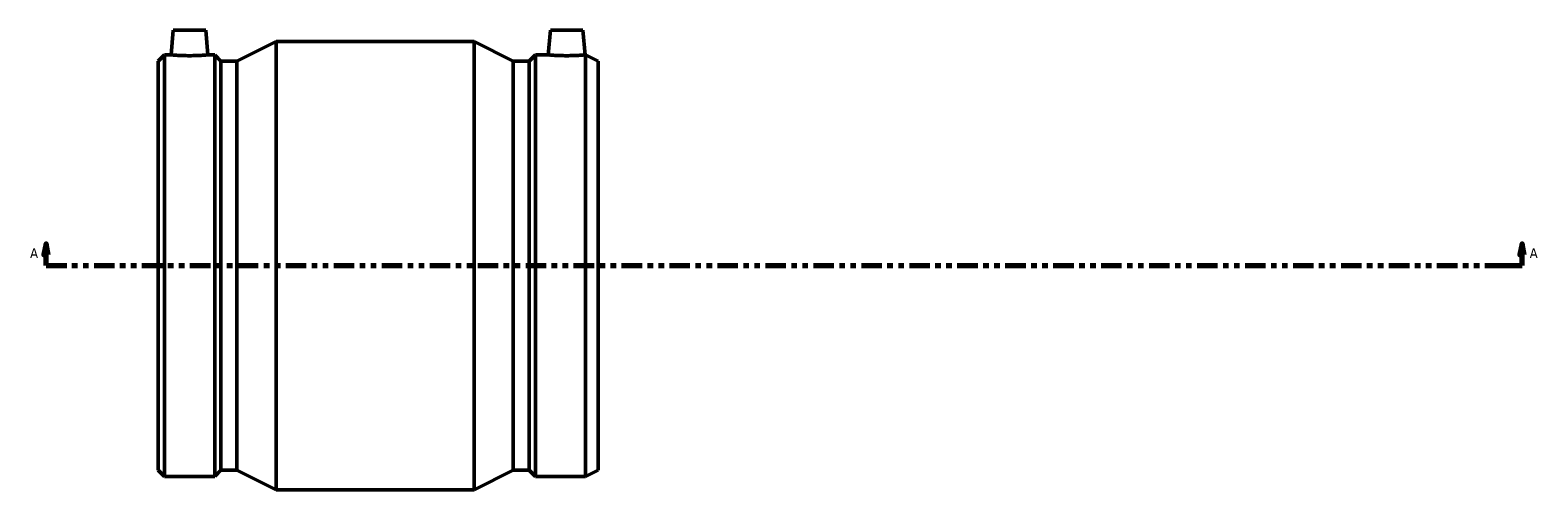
# Model space of a CAD drawing. Header units: inches. Extents: x -29 to 82, y -45 to 86.
# Tile 4 of 6: x 17 to 44, y 24 to 33. Entities that reach past the tile are written whole.
import ezdxf

# ---------------------------------------------------------------- set-up
doc = ezdxf.new("R2010")
doc.units = ezdxf.units.IN
doc.header["$MEASUREMENT"] = 0
doc.linetypes.add('DOUBLE_DASH_CHAIN', pattern=[1.2403, 0.6614, -0.0827, 0.1654, -0.0827, 0.1654, -0.0827])
doc.layers.add('Section Line (ANSI)', color=7, linetype='DOUBLE_DASH_CHAIN', lineweight=70)
doc.layers.add('Visible (ANSI)', color=7, linetype='Continuous', lineweight=50)
doc.styles.add('Label Text (ANSI)', font='tahoma.ttf')

# ---------------------------------------------------------------- blocks, each defined once
blk = doc.blocks.new('2dTransSection0')
at = {"layer": 'Section Line (ANSI)', "linetype": 'Continuous'}
for p, q in [((17.388, 28.707), (17.349, 28.51)), ((17.349, 28.51), (17.427, 28.51)), ((17.388, 28.51), (17.388, 28.707)), ((17.427, 28.51), (17.388, 28.707)), ((17.388, 28.313), (17.388, 28.51)), ((44.189, 28.707), (44.15, 28.51)), ((44.15, 28.51), (44.228, 28.51)), ((44.189, 28.51), (44.189, 28.707)), ((44.228, 28.51), (44.189, 28.707)), ((44.189, 28.313), (44.189, 28.51)), ((17.388, 28.313), (17.764, 28.313)), ((43.813, 28.313), (44.189, 28.313))]:
    blk.add_line(p, q, dxfattribs=at)
at = {"layer": 'Section Line (ANSI)', "linetype": 'DOUBLE_DASH_CHAIN', "ltscale": 0.560661}
blk.add_line((17.388, 28.313), (44.189, 28.313), dxfattribs=at)
at = {"layer": 'Section Line (ANSI)', "linetype": 'Continuous', "flags": 128}
for points in [[(17.427, 28.51), (17.388, 28.707), (17.349, 28.51), (17.427, 28.51)], [(44.228, 28.51), (44.189, 28.707), (44.15, 28.51), (44.228, 28.51)]]:
    blk.add_lwpolyline(points, dxfattribs=at)
at = {"layer": 'Section Line (ANSI)'}
for points in [[(17.427, 28.51), (17.388, 28.707), (17.349, 28.51), (17.427, 28.51)], [(44.228, 28.51), (44.189, 28.707), (44.15, 28.51), (44.228, 28.51)]]:
    blk.add_solid(points, dxfattribs=at)
at = {"layer": 'Section Line (ANSI)', "char_height": 0.18, "attachment_point": 7, "style": 'Label Text (ANSI)'}
for insert in [(17.098, 28.451), (44.326, 28.451)]:
    blk.add_mtext('A', dxfattribs=dict(at, insert=insert))

msp = doc.modelspace()

# ---------------------------------------------------------------- linework, layer by layer
at = {"layer": 'Visible (ANSI)'}
for p, q in [((19.698, 32.593), (19.659, 32.144)), ((19.698, 32.593), (20.288, 32.593)), ((20.288, 32.593), (20.328, 32.144)), ((26.545, 32.593), (26.506, 32.144)), ((27.136, 32.593), (26.545, 32.593)), ((27.136, 32.593), (27.175, 32.144)), ((20.85, 32.029), (21.564, 32.388)), ((21.564, 24.238), (21.564, 32.388)), ((21.564, 32.388), (25.16, 32.388)), ((25.16, 24.238), (25.16, 32.388)), ((25.871, 32.029), (25.16, 32.388)), ((19.422, 32.029), (19.537, 32.144)), ((19.422, 24.598), (19.422, 32.029)), ((19.537, 24.483), (19.537, 32.144)), ((19.537, 32.144), (19.659, 32.144)), ((20.328, 32.144), (20.45, 32.144)), ((20.45, 24.483), (20.45, 32.144)), ((20.564, 32.029), (20.45, 32.144)), ((20.564, 24.598), (20.564, 32.029)), ((20.564, 32.029), (20.85, 32.029)), ((20.85, 24.598), (20.85, 32.029)), ((25.871, 24.598), (25.871, 32.029)), ((25.871, 32.029), (26.157, 32.029)), ((26.157, 32.029), (26.272, 32.144)), ((26.157, 24.598), (26.157, 32.029)), ((26.272, 24.483), (26.272, 32.144)), ((26.272, 32.144), (26.506, 32.144)), ((27.175, 32.144), (27.184, 32.144)), ((27.184, 24.483), (27.184, 32.144)), ((27.412, 32.029), (27.184, 32.144)), ((27.412, 24.598), (27.412, 32.029)), ((19.422, 24.598), (19.537, 24.483)), ((19.537, 24.483), (20.45, 24.483)), ((20.564, 24.598), (20.45, 24.483)), ((20.564, 24.598), (20.85, 24.598)), ((20.85, 24.598), (21.564, 24.238)), ((25.871, 24.598), (25.16, 24.238)), ((25.871, 24.598), (26.157, 24.598)), ((26.157, 24.598), (26.272, 24.483)), ((26.272, 24.483), (27.184, 24.483)), ((27.412, 24.598), (27.184, 24.483)), ((21.564, 24.238), (25.16, 24.238))]:
    msp.add_line(p, q, dxfattribs=at)
for points, knots in [([(20.328, 32.144), (20.328, 32.144), (20.319, 32.143), (20.285, 32.14), (20.26, 32.138), (20.2, 32.135), (20.163, 32.133), (20.08, 32.13), (20.035, 32.129), (19.951, 32.129), (19.906, 32.13), (19.824, 32.133), (19.786, 32.135), (19.727, 32.138), (19.701, 32.14), (19.667, 32.143), (19.659, 32.144), (19.659, 32.144)], [1.283747, 1.283747, 1.283747, 1.283747, 1.604542, 1.604542, 1.925336, 1.925336, 2.246415, 2.246415, 2.567494, 2.567494, 2.888572, 2.888572, 3.209651, 3.209651, 3.530446, 3.530446, 3.85124, 3.85124, 3.85124, 3.85124]), ([(26.841, 32.129), (26.798, 32.129), (26.754, 32.13), (26.671, 32.133), (26.633, 32.135), (26.574, 32.138), (26.548, 32.14), (26.514, 32.143), (26.506, 32.144), (26.506, 32.144)], [0, 0, 0, 0, 0.321079, 0.321079, 0.642157, 0.642157, 0.962952, 0.962952, 1.283747, 1.283747, 1.283747, 1.283747]), ([(27.175, 32.144), (27.175, 32.144), (27.167, 32.143), (27.133, 32.14), (27.107, 32.138), (27.048, 32.135), (27.01, 32.133), (26.928, 32.13), (26.883, 32.129), (26.841, 32.129)], [3.85124, 3.85124, 3.85124, 3.85124, 4.172035, 4.172035, 4.49283, 4.49283, 4.813909, 4.813909, 5.134987, 5.134987, 5.134987, 5.134987])]:
    msp.add_open_spline(points, degree=3, knots=knots, dxfattribs=at)

# ---------------------------------------------------------------- block references
at = {"layer": 'Section Line (ANSI)'}
msp.add_blockref('2dTransSection0', (0, 0), dxfattribs=at)

doc.saveas('drawing.dxf')
